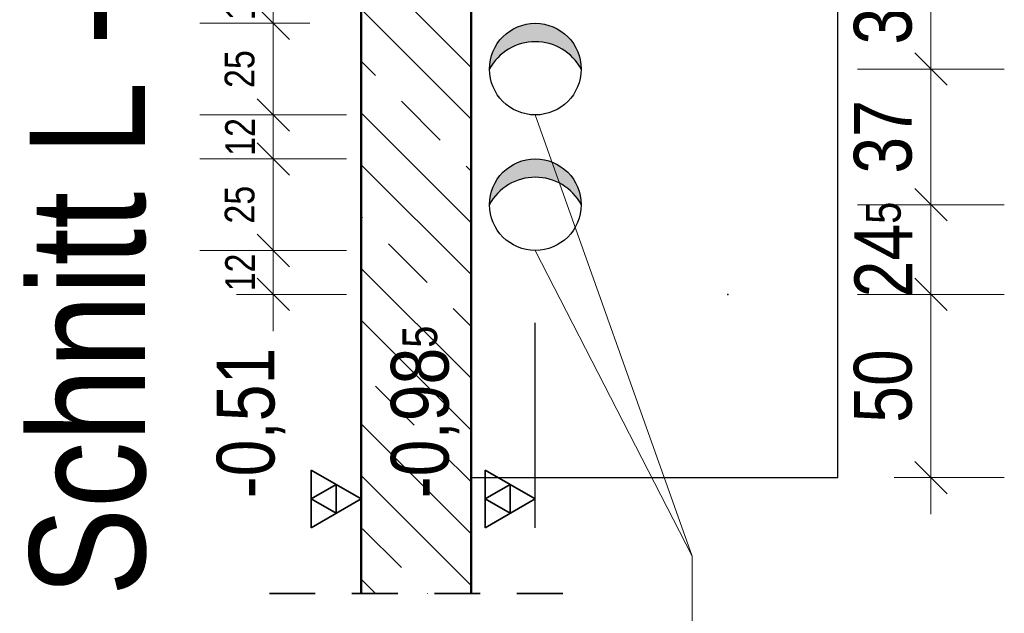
# Model space of a CAD drawing. Header units: millimetres. Extents: x -50 to 85, y 0 to 206.
# Tile 125 of 152: x 68.01 to 70.69, y 20.49 to 22.11. Entities that reach past the tile are written whole.
import ezdxf

# ---------------------------------------------------------------- set-up
doc = ezdxf.new("R2010")
doc.units = ezdxf.units.MM
doc.linetypes.add('HIDDEN', pattern=[0.375, 0.25, -0.125])
doc.layers.add('Achsen', color=7, linetype='Continuous', lineweight=20)
doc.styles.add('Arial Narrow', font='ARIALN.TTF')
doc.dimstyles.new('Arch_Strakon_dimstyle', dxfattribs={"dimtxt": 15.75, "dimasz": 1, "dimexe": 1.25, "dimexo": 0.0625, "dimgap": 1, "dimtad": 0, "dimdec": 5, "dimzin": 12, "dimdsep": 46, "dimtxsty": 'Arial Narrow', "dimblk": 'Arrowhead_Tick', "dimsah": 1, "dimcen": 0, "dimse1": 1, "dimse2": 1, "dimclrd": 6, "dimclrt": 2, "dimazin": 0, "dimtfac": 1, "dimtdec": 4, "dimtmove": 0, "dimatfit": 3, "dimldrblk": 'NONE', "dimfxl": 1, "dimtvp": 1, "dimtolj": 1, "dimtzin": 0, "dimlwd": 13, "dimarcsym": 2})

# ---------------------------------------------------------------- blocks, each defined once
blk = doc.blocks.new('Arrowhead_Tick')
at = {"color": 0, "linetype": 'Continuous', "lineweight": -2}
for p, q in [((0, 20), (0, -10)), ((-1, 0), (0, 0)), ((10, 0), (0, 0))]:
    blk.add_line(p, q, dxfattribs=at)
at = {"color": 2, "linetype": 'Continuous', "lineweight": 35}
blk.add_line((4.42, 4.42), (-4.42, -4.42), dxfattribs=at)
blk = doc.blocks.new('*D564')
at = {"color": 6, "linetype": 'Continuous', "lineweight": 13}
blk.add_line((70.4932, 20.868), (70.4932, 21.348), dxfattribs=at)
at = {"layer": 'Defpoints', "color": 0}
for p in [(69.9395, 21.358), (70.4932, 21.358), (70.2395, 20.858)]:
    blk.add_point(p, dxfattribs=at)
at = {"color": 6, "lineweight": 13, "xscale": 0.01, "yscale": 0.01, "zscale": 0.01}
for p, rotation in [((70.4932, 21.358), 90), ((70.4932, 20.858), 270)]:
    blk.add_blockref('Arrowhead_Tick', p, dxfattribs=dict(at, rotation=rotation))
at = {"color": 2, "lineweight": 35, "insert": (70.3628, 21.108), "char_height": 0.1575, "attachment_point": 5, "rotation": 90, "style": 'Arial Narrow'}
blk.add_mtext('\\A1;50', dxfattribs=at)
blk = doc.blocks.new('_None')
blk = doc.blocks.new('*D565')
at = {"color": 6, "linetype": 'Continuous', "lineweight": 13}
blk.add_line((70.4932, 21.368), (70.4932, 21.593), dxfattribs=at)
at = {"layer": 'Defpoints', "color": 0}
for p in [(69.4145, 21.603), (70.4932, 21.603), (69.9395, 21.358)]:
    blk.add_point(p, dxfattribs=at)
at = {"color": 6, "lineweight": 13, "xscale": 0.01, "yscale": 0.01, "zscale": 0.01}
for p, rotation in [((70.4932, 21.603), 90), ((70.4932, 21.358), 270)]:
    blk.add_blockref('Arrowhead_Tick', p, dxfattribs=dict(at, rotation=rotation))
at = {"color": 2, "lineweight": 35, "insert": (70.3641, 21.4805), "char_height": 0.1575, "attachment_point": 5, "rotation": 90, "style": 'Arial Narrow'}
blk.add_mtext('\\A1;24{\\A1;\\H.6x;\\S5;}', dxfattribs=at)
blk = doc.blocks.new('*D566')
at = {"color": 6, "linetype": 'Continuous', "lineweight": 13}
blk.add_line((70.4932, 21.613), (70.4932, 21.963), dxfattribs=at)
at = {"layer": 'Defpoints', "color": 0}
for p in [(69.4145, 21.973), (70.4932, 21.973), (69.4145, 21.603)]:
    blk.add_point(p, dxfattribs=at)
at = {"color": 6, "lineweight": 13, "xscale": 0.01, "yscale": 0.01, "zscale": 0.01}
for p, rotation in [((70.4932, 21.973), 90), ((70.4932, 21.603), 270)]:
    blk.add_blockref('Arrowhead_Tick', p, dxfattribs=dict(at, rotation=rotation))
at = {"color": 2, "lineweight": 35, "insert": (70.3628, 21.788), "char_height": 0.1575, "attachment_point": 5, "rotation": 90, "style": 'Arial Narrow'}
blk.add_mtext('\\A1;37', dxfattribs=at)
blk = doc.blocks.new('*D567')
at = {"color": 6, "linetype": 'Continuous', "lineweight": 13}
blk.add_line((70.4932, 21.983), (70.4932, 22.358), dxfattribs=at)
at = {"layer": 'Defpoints', "color": 0}
for p in [(69.4145, 22.368), (70.4932, 22.368), (69.4145, 21.973)]:
    blk.add_point(p, dxfattribs=at)
at = {"color": 6, "lineweight": 13, "xscale": 0.01, "yscale": 0.01, "zscale": 0.01}
for p, rotation in [((70.4932, 22.368), 90), ((70.4932, 21.973), 270)]:
    blk.add_blockref('Arrowhead_Tick', p, dxfattribs=dict(at, rotation=rotation))
at = {"color": 2, "lineweight": 35, "insert": (70.3628, 22.1705), "char_height": 0.1575, "attachment_point": 5, "rotation": 90, "style": 'Arial Narrow'}
blk.add_mtext('\\A1;39{\\A1;\\H.6x;\\S5;}', dxfattribs=at)
blk = doc.blocks.new('*D571')
at = {"color": 6, "linetype": 'Continuous', "lineweight": 13}
blk.add_line((69.4245, 23.3604), (69.9295, 23.3604), dxfattribs=at)
at = {"layer": 'Defpoints', "color": 0}
for p in [(69.9395, 23.3604), (69.4145, 21.603), (69.9395, 21.358)]:
    blk.add_point(p, dxfattribs=at)
at = {"color": 6, "lineweight": 13, "xscale": 0.01, "yscale": 0.01, "zscale": 0.01}
blk.add_blockref('Arrowhead_Tick', (69.9395, 23.3604), dxfattribs=at)
at = {"color": 6, "lineweight": 13, "xscale": 0.01, "yscale": 0.01, "zscale": 0.01, "rotation": 180}
blk.add_blockref('Arrowhead_Tick', (69.4145, 23.3604), dxfattribs=at)
at = {"color": 2, "lineweight": 35, "insert": (69.677, 23.4909), "char_height": 0.1575, "attachment_point": 5, "style": 'Arial Narrow'}
blk.add_mtext('\\A1;52{\\A1;\\H.6x;\\S5;}', dxfattribs=at)
blk = doc.blocks.new('*D572')
at = {"color": 6, "linetype": 'Continuous', "lineweight": 13}
blk.add_line((68.7, 21.368), (68.7, 21.468), dxfattribs=at)
at = {"layer": 'Defpoints', "color": 0}
for p in [(68.7, 21.478), (69.4145, 21.478), (68.9395, 21.358)]:
    blk.add_point(p, dxfattribs=at)
at = {"color": 6, "lineweight": 13, "xscale": 0.01, "yscale": 0.01, "zscale": 0.01}
for p, rotation in [((68.7, 21.478), 90), ((68.7, 21.358), 270)]:
    blk.add_blockref('Arrowhead_Tick', p, dxfattribs=dict(at, rotation=rotation))
at = {"color": 5, "lineweight": 35, "insert": (68.6093, 21.418), "char_height": 0.081, "attachment_point": 5, "rotation": 90, "style": 'Arial Narrow'}
blk.add_mtext('\\A1;12', dxfattribs=at)
blk = doc.blocks.new('*D573')
at = {"color": 6, "linetype": 'Continuous', "lineweight": 13}
blk.add_line((68.7, 21.488), (68.7, 21.718), dxfattribs=at)
at = {"layer": 'Defpoints', "color": 0}
for p in [(68.7, 21.728), (69.4145, 21.728), (69.4145, 21.478)]:
    blk.add_point(p, dxfattribs=at)
at = {"color": 6, "lineweight": 13, "xscale": 0.01, "yscale": 0.01, "zscale": 0.01}
for p, rotation in [((68.7, 21.728), 90), ((68.7, 21.478), 270)]:
    blk.add_blockref('Arrowhead_Tick', p, dxfattribs=dict(at, rotation=rotation))
at = {"color": 5, "lineweight": 35, "insert": (68.6086, 21.603), "char_height": 0.081, "attachment_point": 5, "rotation": 90, "style": 'Arial Narrow'}
blk.add_mtext('\\A1;25', dxfattribs=at)
blk = doc.blocks.new('*D574')
at = {"color": 6, "linetype": 'Continuous', "lineweight": 13}
blk.add_line((68.7, 21.738), (68.7, 21.838), dxfattribs=at)
at = {"layer": 'Defpoints', "color": 0}
for p in [(68.7, 21.848), (69.4145, 21.848), (69.4145, 21.728)]:
    blk.add_point(p, dxfattribs=at)
at = {"color": 6, "lineweight": 13, "xscale": 0.01, "yscale": 0.01, "zscale": 0.01}
for p, rotation in [((68.7, 21.848), 90), ((68.7, 21.728), 270)]:
    blk.add_blockref('Arrowhead_Tick', p, dxfattribs=dict(at, rotation=rotation))
at = {"color": 5, "lineweight": 35, "insert": (68.6093, 21.788), "char_height": 0.081, "attachment_point": 5, "rotation": 90, "style": 'Arial Narrow'}
blk.add_mtext('\\A1;12', dxfattribs=at)
blk = doc.blocks.new('*D575')
at = {"color": 6, "linetype": 'Continuous', "lineweight": 13}
blk.add_line((68.7, 21.858), (68.7, 22.088), dxfattribs=at)
at = {"layer": 'Defpoints', "color": 0}
for p in [(68.7, 22.098), (69.4145, 22.098), (69.4145, 21.848)]:
    blk.add_point(p, dxfattribs=at)
at = {"color": 6, "lineweight": 13, "xscale": 0.01, "yscale": 0.01, "zscale": 0.01}
for p, rotation in [((68.7, 22.098), 90), ((68.7, 21.848), 270)]:
    blk.add_blockref('Arrowhead_Tick', p, dxfattribs=dict(at, rotation=rotation))
at = {"color": 5, "lineweight": 35, "insert": (68.6086, 21.973), "char_height": 0.081, "attachment_point": 5, "rotation": 90, "style": 'Arial Narrow'}
blk.add_mtext('\\A1;25', dxfattribs=at)
blk = doc.blocks.new('*D576')
at = {"color": 6, "linetype": 'Continuous', "lineweight": 13}
for p, q in [((68.7, 22.2279), (68.7, 22.2379)), ((68.7, 22.098), (68.7, 22.2179)), ((68.7, 22.088), (68.7, 22.078))]:
    blk.add_line(p, q, dxfattribs=at)
at = {"layer": 'Defpoints', "color": 0}
for p in [(68.7, 22.2179), (69.4145, 22.2179), (69.4145, 22.098)]:
    blk.add_point(p, dxfattribs=at)
at = {"color": 6, "lineweight": 13, "xscale": 0.01, "yscale": 0.01, "zscale": 0.01}
for p, rotation in [((68.7, 22.2179), 270), ((68.7, 22.098), 90)]:
    blk.add_blockref('Arrowhead_Tick', p, dxfattribs=dict(at, rotation=rotation))
at = {"color": 5, "lineweight": 35, "insert": (68.6093, 22.158), "char_height": 0.081, "attachment_point": 5, "rotation": 90, "style": 'Arial Narrow'}
blk.add_mtext('\\A1;12', dxfattribs=at)

msp = doc.modelspace()

# ---------------------------------------------------------------- hatches: boundary and pattern name
at = {"lineweight": 13}
h = msp.add_hatch(dxfattribs=at)
h.set_pattern_fill('wuB', color=6, scale=0.01, angle=135, style=0, pattern_type=2)
h.set_pattern_definition([(135, (0, 0), (-0.212132, -0.212132), []), (135, (-0.0707, -0.0707), (-0.212132, -0.212132), []), (135, (-0.14142, -0.14142), (-0.212132, -0.212132), [0.15, -0.1])])
h.paths.add_polyline_path([(68.9394838, 20.5413407), (69.2394826, 20.5413407), (69.2394826, 23.8910185), (68.9394838, 23.8910185)])
at = {"lineweight": 13, "true_color": 0xcccccc}
for points in [[(69.5382992, 21.9751811), (69.5370782, 21.9773262), (69.53582, 21.9794497), (69.534525, 21.981551), (69.5331937, 21.9836295), (69.5318264, 21.9856844), (69.5304235, 21.9877153), (69.5289855, 21.9897214), (69.5275127, 21.9917022), (69.5260057, 21.993657), (69.5244649, 21.9955853), (69.5228908, 21.9974865), (69.5212838, 21.9993599), (69.5196444, 22.0012052), (69.5179732, 22.0030216), (69.5162705, 22.0048086), (69.5145371, 22.0065657), (69.5127733, 22.0082924), (69.5109797, 22.0099881), (69.5091568, 22.0116523), (69.5073053, 22.0132846), (69.5054256, 22.0148843), (69.5035184, 22.0164511), (69.5015841, 22.0179845), (69.4996235, 22.0194839), (69.4976371, 22.020949), (69.4956254, 22.0223793), (69.4935892, 22.0237743), (69.491529, 22.0251337), (69.4894454, 22.026457), (69.4873391, 22.0277438), (69.4852107, 22.0289938), (69.4830609, 22.0302065), (69.4808903, 22.0313816), (69.4786996, 22.0325188), (69.4764894, 22.0336176), (69.4742604, 22.0346778), (69.4720133, 22.035699), (69.4697487, 22.0366809), (69.4674674, 22.0376233), (69.46517, 22.0385258), (69.4628573, 22.0393882), (69.4605299, 22.0402102), (69.4581886, 22.0409915), (69.455834, 22.041732), (69.4534668, 22.0424313), (69.4510879, 22.0430894), (69.4486978, 22.0437059), (69.4462974, 22.0442807), (69.4438874, 22.0448136), (69.4414684, 22.0453045), (69.4390413, 22.0457533), (69.4366067, 22.0461597), (69.4341654, 22.0465236), (69.4317181, 22.046845), (69.4292656, 22.0471237), (69.4268086, 22.0473597), (69.4243479, 22.0475529), (69.4218842, 22.0477032), (69.4194183, 22.0478106), (69.4169508, 22.0478751), (69.4144826, 22.0478966), (69.4120145, 22.0478751), (69.409547, 22.0478106), (69.4070811, 22.0477032), (69.4046174, 22.0475529), (69.4021567, 22.0473597), (69.3996997, 22.0471237), (69.3972472, 22.046845), (69.3947999, 22.0465236), (69.3923586, 22.0461597), (69.389924, 22.0457533), (69.3874969, 22.0453045), (69.3850779, 22.0448136), (69.3826679, 22.0442807), (69.3802675, 22.0437059), (69.3778774, 22.0430894), (69.3754985, 22.0424313), (69.3731313, 22.041732), (69.3707767, 22.0409915), (69.3684354, 22.0402102), (69.366108, 22.0393882), (69.3637953, 22.0385258), (69.3614979, 22.0376233), (69.3592166, 22.0366809), (69.356952, 22.035699), (69.3547049, 22.0346778), (69.3524759, 22.0336176), (69.3502657, 22.0325188), (69.348075, 22.0313816), (69.3459044, 22.0302065), (69.3437546, 22.0289938), (69.3416262, 22.0277438), (69.3395199, 22.026457), (69.3374363, 22.0251337), (69.3353761, 22.0237743), (69.3333399, 22.0223793), (69.3313282, 22.020949), (69.3293418, 22.0194839), (69.3273812, 22.0179845), (69.3254469, 22.0164511), (69.3235397, 22.0148843), (69.32166, 22.0132846), (69.3198085, 22.0116523), (69.3179856, 22.0099881), (69.316192, 22.0082924), (69.3144282, 22.0065657), (69.3126948, 22.0048086), (69.3109921, 22.0030216), (69.3093209, 22.0012052), (69.3076815, 21.9993599), (69.3060745, 21.9974865), (69.3045004, 21.9955853), (69.3029596, 21.993657), (69.3014526, 21.9917022), (69.2999798, 21.9897214), (69.2985418, 21.9877153), (69.2971389, 21.9856844), (69.2957716, 21.9836295), (69.2944403, 21.981551), (69.2931453, 21.9794497), (69.2918871, 21.9773262), (69.2906661, 21.9751811), (69.2894826, 21.973015), (69.2895017, 21.9751966), (69.2895588, 21.9773774), (69.289654, 21.979557), (69.2897871, 21.9817346), (69.2899583, 21.9839095), (69.2901674, 21.9860811), (69.2904144, 21.9882487), (69.2906991, 21.9904116), (69.2910216, 21.9925693), (69.2913817, 21.994721), (69.2917793, 21.9968661), (69.2922142, 21.999004), (69.2926864, 22.0011339), (69.2931957, 22.0032552), (69.2937419, 22.0053674), (69.2943249, 22.0074697), (69.2949446, 22.0095615), (69.2956006, 22.0116421), (69.2962928, 22.013711), (69.2970211, 22.0157675), (69.2977851, 22.017811), (69.2985847, 22.0198408), (69.2994195, 22.0218564), (69.3002895, 22.0238571), (69.3011942, 22.0258423), (69.3021334, 22.0278114), (69.3031068, 22.0297638), (69.3041142, 22.0316989), (69.3051552, 22.0336162), (69.3062295, 22.035515), (69.3073367, 22.0373948), (69.3084766, 22.0392549), (69.3096488, 22.0410949), (69.310853, 22.0429141), (69.3120886, 22.0447121), (69.3133555, 22.0464882), (69.3146532, 22.0482419), (69.3159813, 22.0499727), (69.3173394, 22.0516801), (69.3187271, 22.0533635), (69.320144, 22.0550224), (69.3215895, 22.0566563), (69.3230634, 22.0582648), (69.3245652, 22.0598473), (69.3260943, 22.0614034), (69.3276504, 22.0629325), (69.3292329, 22.0644342), (69.3308413, 22.0659081), (69.3324753, 22.0673537), (69.3341342, 22.0687706), (69.3358176, 22.0701582), (69.337525, 22.0715163), (69.3392558, 22.0728444), (69.3410095, 22.0741421), (69.3427856, 22.075409), (69.3445835, 22.0766447), (69.3464028, 22.0778488), (69.3482427, 22.079021), (69.3501029, 22.0801609), (69.3519826, 22.0812682), (69.3538814, 22.0823425), (69.3557987, 22.0833835), (69.3577338, 22.0843908), (69.3596863, 22.0853643), (69.3616554, 22.0863035), (69.3636406, 22.0872082), (69.3656413, 22.0880781), (69.3676568, 22.088913), (69.3696867, 22.0897126), (69.3717301, 22.0904766), (69.3737866, 22.0912048), (69.3758555, 22.0918971), (69.3779362, 22.0925531), (69.380028, 22.0931727), (69.3821303, 22.0937557), (69.3842424, 22.094302), (69.3863638, 22.0948113), (69.3884937, 22.0952835), (69.3906315, 22.0957184), (69.3927766, 22.096116), (69.3949283, 22.096476), (69.397086, 22.0967985), (69.399249, 22.0970833), (69.4014166, 22.0973302), (69.4035882, 22.0975393), (69.4057631, 22.0977105), (69.4079407, 22.0978437), (69.4101202, 22.0979389), (69.4123011, 22.097996), (69.4144826, 22.098015), (69.4166402, 22.0979964), (69.4187972, 22.0979405), (69.4209528, 22.0978474), (69.4231065, 22.0977172), (69.4252577, 22.0975497), (69.4274056, 22.0973452), (69.4295497, 22.0971036), (69.4316893, 22.0968251), (69.4338238, 22.0965096), (69.4359525, 22.0961574), (69.4380748, 22.0957684), (69.4401901, 22.0953429), (69.4422978, 22.094881), (69.4443971, 22.0943827), (69.4464875, 22.0938483), (69.4485684, 22.0932779), (69.4506392, 22.0926716), (69.4526991, 22.0920297), (69.4547477, 22.0913523), (69.4567843, 22.0906397), (69.4588083, 22.089892), (69.460819, 22.0891095), (69.462816, 22.0882924), (69.4647986, 22.087441), (69.4667661, 22.0865555), (69.4687181, 22.0856361), (69.4706539, 22.0846832), (69.472573, 22.083697), (69.4744748, 22.0826778), (69.4763587, 22.081626), (69.4782242, 22.0805418), (69.4800707, 22.0794256), (69.4818977, 22.0782776), (69.4837045, 22.0770983), (69.4854907, 22.075888), (69.4872558, 22.074647), (69.4889992, 22.0733758), (69.4907204, 22.0720746), (69.4924189, 22.0707439), (69.4940941, 22.0693842), (69.4957457, 22.0679956), (69.497373, 22.0665788), (69.4989756, 22.0651342), (69.5005531, 22.063662), (69.5021049, 22.0621629), (69.5036306, 22.0606372), (69.5051297, 22.0590854), (69.5066018, 22.057508), (69.5080465, 22.0559053), (69.5094633, 22.054278), (69.5108518, 22.0526265), (69.5122116, 22.0509512), (69.5135423, 22.0492528), (69.5148434, 22.0475316), (69.5161147, 22.0457882), (69.5173556, 22.0440231), (69.518566, 22.0422369), (69.5197453, 22.04043), (69.5208932, 22.0386031), (69.5220094, 22.0367566), (69.5230936, 22.0348911), (69.5241455, 22.0330072), (69.5251647, 22.0311054), (69.5261508, 22.0291863), (69.5271038, 22.0272505), (69.5280231, 22.0252985), (69.5289087, 22.0233309), (69.5297601, 22.0213483), (69.5305772, 22.0193514), (69.5313597, 22.0173406), (69.5321074, 22.0153166), (69.53282, 22.0132801), (69.5334974, 22.0112315), (69.5341393, 22.0091715), (69.5347455, 22.0071008), (69.535316, 22.0050199), (69.5358504, 22.0029295), (69.5363486, 22.0008301), (69.5368106, 21.9987225), (69.5372361, 21.9966072), (69.537625, 21.9944849), (69.5379773, 21.9923562), (69.5382927, 21.9902217), (69.5385713, 21.9880821), (69.5388128, 21.985938), (69.5390174, 21.9837901), (69.5391848, 21.9816389), (69.5393151, 21.9794852), (69.5394082, 21.9773295), (69.539464, 21.9751726), (69.5394826, 21.973015)], [(69.5382992, 21.6051811), (69.5370782, 21.6073262), (69.53582, 21.6094497), (69.534525, 21.611551), (69.5331937, 21.6136295), (69.5318264, 21.6156844), (69.5304235, 21.6177153), (69.5289855, 21.6197214), (69.5275127, 21.6217022), (69.5260057, 21.623657), (69.5244649, 21.6255853), (69.5228908, 21.6274865), (69.5212838, 21.6293599), (69.5196444, 21.6312052), (69.5179732, 21.6330216), (69.5162705, 21.6348086), (69.5145371, 21.6365657), (69.5127733, 21.6382924), (69.5109797, 21.6399881), (69.5091568, 21.6416523), (69.5073053, 21.6432846), (69.5054256, 21.6448843), (69.5035184, 21.6464511), (69.5015841, 21.6479845), (69.4996235, 21.6494839), (69.4976371, 21.650949), (69.4956254, 21.6523793), (69.4935892, 21.6537743), (69.491529, 21.6551337), (69.4894454, 21.656457), (69.4873391, 21.6577438), (69.4852107, 21.6589938), (69.4830609, 21.6602065), (69.4808903, 21.6613816), (69.4786996, 21.6625188), (69.4764894, 21.6636176), (69.4742604, 21.6646778), (69.4720133, 21.665699), (69.4697487, 21.6666809), (69.4674674, 21.6676233), (69.46517, 21.6685258), (69.4628573, 21.6693882), (69.4605299, 21.6702102), (69.4581886, 21.6709915), (69.455834, 21.671732), (69.4534668, 21.6724313), (69.4510879, 21.6730894), (69.4486978, 21.6737059), (69.4462974, 21.6742807), (69.4438874, 21.6748136), (69.4414684, 21.6753045), (69.4390413, 21.6757533), (69.4366067, 21.6761597), (69.4341654, 21.6765236), (69.4317181, 21.676845), (69.4292656, 21.6771237), (69.4268086, 21.6773597), (69.4243479, 21.6775529), (69.4218842, 21.6777032), (69.4194183, 21.6778106), (69.4169508, 21.6778751), (69.4144826, 21.6778966), (69.4120145, 21.6778751), (69.409547, 21.6778106), (69.4070811, 21.6777032), (69.4046174, 21.6775529), (69.4021567, 21.6773597), (69.3996997, 21.6771237), (69.3972472, 21.676845), (69.3947999, 21.6765236), (69.3923586, 21.6761597), (69.389924, 21.6757533), (69.3874969, 21.6753045), (69.3850779, 21.6748136), (69.3826679, 21.6742807), (69.3802675, 21.6737059), (69.3778774, 21.6730894), (69.3754985, 21.6724313), (69.3731313, 21.671732), (69.3707767, 21.6709915), (69.3684354, 21.6702102), (69.366108, 21.6693882), (69.3637953, 21.6685258), (69.3614979, 21.6676233), (69.3592166, 21.6666809), (69.356952, 21.665699), (69.3547049, 21.6646778), (69.3524759, 21.6636176), (69.3502657, 21.6625188), (69.348075, 21.6613816), (69.3459044, 21.6602065), (69.3437546, 21.6589938), (69.3416262, 21.6577438), (69.3395199, 21.656457), (69.3374363, 21.6551337), (69.3353761, 21.6537743), (69.3333399, 21.6523793), (69.3313282, 21.650949), (69.3293418, 21.6494839), (69.3273812, 21.6479845), (69.3254469, 21.6464511), (69.3235397, 21.6448843), (69.32166, 21.6432846), (69.3198085, 21.6416523), (69.3179856, 21.6399881), (69.316192, 21.6382924), (69.3144282, 21.6365657), (69.3126948, 21.6348086), (69.3109921, 21.6330216), (69.3093209, 21.6312052), (69.3076815, 21.6293599), (69.3060745, 21.6274865), (69.3045004, 21.6255853), (69.3029596, 21.623657), (69.3014526, 21.6217022), (69.2999798, 21.6197214), (69.2985418, 21.6177153), (69.2971389, 21.6156844), (69.2957716, 21.6136295), (69.2944403, 21.611551), (69.2931453, 21.6094497), (69.2918871, 21.6073262), (69.2906661, 21.6051811), (69.2894826, 21.603015), (69.2895017, 21.6051966), (69.2895588, 21.6073774), (69.289654, 21.609557), (69.2897871, 21.6117346), (69.2899583, 21.6139095), (69.2901674, 21.6160811), (69.2904144, 21.6182487), (69.2906991, 21.6204116), (69.2910216, 21.6225693), (69.2913817, 21.624721), (69.2917793, 21.6268661), (69.2922142, 21.629004), (69.2926864, 21.6311339), (69.2931957, 21.6332552), (69.2937419, 21.6353674), (69.2943249, 21.6374697), (69.2949446, 21.6395615), (69.2956006, 21.6416421), (69.2962928, 21.643711), (69.2970211, 21.6457675), (69.2977851, 21.647811), (69.2985847, 21.6498408), (69.2994195, 21.6518564), (69.3002895, 21.6538571), (69.3011942, 21.6558423), (69.3021334, 21.6578114), (69.3031068, 21.6597638), (69.3041142, 21.6616989), (69.3051552, 21.6636162), (69.3062295, 21.665515), (69.3073367, 21.6673948), (69.3084766, 21.6692549), (69.3096488, 21.6710949), (69.310853, 21.6729141), (69.3120886, 21.6747121), (69.3133555, 21.6764882), (69.3146532, 21.6782419), (69.3159813, 21.6799727), (69.3173394, 21.6816801), (69.3187271, 21.6833635), (69.320144, 21.6850224), (69.3215895, 21.6866563), (69.3230634, 21.6882648), (69.3245652, 21.6898473), (69.3260943, 21.6914034), (69.3276504, 21.6929325), (69.3292329, 21.6944342), (69.3308413, 21.6959081), (69.3324753, 21.6973537), (69.3341342, 21.6987706), (69.3358176, 21.7001582), (69.337525, 21.7015163), (69.3392558, 21.7028444), (69.3410095, 21.7041421), (69.3427856, 21.705409), (69.3445835, 21.7066447), (69.3464028, 21.7078488), (69.3482427, 21.709021), (69.3501029, 21.7101609), (69.3519826, 21.7112682), (69.3538814, 21.7123425), (69.3557987, 21.7133835), (69.3577338, 21.7143908), (69.3596863, 21.7153643), (69.3616554, 21.7163035), (69.3636406, 21.7172082), (69.3656413, 21.7180781), (69.3676568, 21.718913), (69.3696867, 21.7197126), (69.3717301, 21.7204766), (69.3737866, 21.7212048), (69.3758555, 21.7218971), (69.3779362, 21.7225531), (69.380028, 21.7231727), (69.3821303, 21.7237557), (69.3842424, 21.724302), (69.3863638, 21.7248113), (69.3884937, 21.7252835), (69.3906315, 21.7257184), (69.3927766, 21.726116), (69.3949283, 21.726476), (69.397086, 21.7267985), (69.399249, 21.7270833), (69.4014166, 21.7273302), (69.4035882, 21.7275393), (69.4057631, 21.7277105), (69.4079407, 21.7278437), (69.4101202, 21.7279389), (69.4123011, 21.727996), (69.4144826, 21.728015), (69.4166642, 21.727996), (69.4188451, 21.7279389), (69.4210246, 21.7278437), (69.4232022, 21.7277105), (69.4253771, 21.7275393), (69.4275487, 21.7273302), (69.4297163, 21.7270833), (69.4318793, 21.7267985), (69.434037, 21.726476), (69.4361887, 21.726116), (69.4383338, 21.7257184), (69.4404716, 21.7252835), (69.4426015, 21.7248113), (69.4447229, 21.724302), (69.446835, 21.7237557), (69.4489373, 21.7231727), (69.4510291, 21.7225531), (69.4531098, 21.7218971), (69.4551787, 21.7212048), (69.4572352, 21.7204766), (69.4592786, 21.7197126), (69.4613085, 21.718913), (69.463324, 21.7180781), (69.4653247, 21.7172082), (69.4673099, 21.7163035), (69.469279, 21.7153643), (69.4712315, 21.7143908), (69.4731666, 21.7133835), (69.4750839, 21.7123425), (69.4769826, 21.7112682), (69.4788624, 21.7101609), (69.4807226, 21.709021), (69.4825625, 21.7078488), (69.4843818, 21.7066447), (69.4861797, 21.705409), (69.4879558, 21.7041421), (69.4897095, 21.7028444), (69.4914403, 21.7015163), (69.4931477, 21.7001582), (69.4948311, 21.6987706), (69.49649, 21.6973537), (69.498124, 21.6959081), (69.4997324, 21.6944342), (69.5013149, 21.6929325), (69.502871, 21.6914034), (69.5044001, 21.6898473), (69.5059019, 21.6882648), (69.5073758, 21.6866563), (69.5088213, 21.6850224), (69.5102382, 21.6833635), (69.5116259, 21.6816801), (69.512984, 21.6799727), (69.5143121, 21.6782419), (69.5156098, 21.6764882), (69.5168767, 21.6747121), (69.5181123, 21.6729141), (69.5193165, 21.6710949), (69.5204887, 21.6692549), (69.5216286, 21.6673948), (69.5227358, 21.665515), (69.5238101, 21.6636162), (69.5248511, 21.6616989), (69.5258585, 21.6597638), (69.5268319, 21.6578114), (69.5277711, 21.6558423), (69.5286758, 21.6538571), (69.5295458, 21.6518564), (69.5303806, 21.6498408), (69.5311802, 21.647811), (69.5319442, 21.6457675), (69.5326725, 21.643711), (69.5333647, 21.6416421), (69.5340207, 21.6395615), (69.5346404, 21.6374697), (69.5352234, 21.6353674), (69.5357696, 21.6332552), (69.5362789, 21.6311339), (69.5367511, 21.629004), (69.537186, 21.6268661), (69.5375836, 21.624721), (69.5379437, 21.6225693), (69.5382662, 21.6204116), (69.5385509, 21.6182487), (69.5387979, 21.6160811), (69.539007, 21.6139095), (69.5391782, 21.6117346), (69.5393113, 21.609557), (69.5394065, 21.6073774), (69.5394636, 21.6051966), (69.5394826, 21.603015)]]:
    msp.add_hatch(color=254, dxfattribs=at).paths.add_polyline_path(points)

# ---------------------------------------------------------------- linework, layer by layer
at = {"color": 4, "linetype": 'Continuous', "lineweight": 50}
for p, q in [((68.9394838, 20.5413407), (68.9394838, 23.8910185)), ((69.2394826, 20.5413407), (69.2394826, 23.8910185))]:
    msp.add_line(p, q, dxfattribs=at)
at = {"color": 5, "linetype": 'Continuous', "lineweight": 18}
for q in [(69.4144826, 21.848015), (69.4144826, 21.478015), (69.8425637, 18.2714619)]:
    msp.add_line((69.8425637, 20.6432347), q, dxfattribs=at)
at = {"color": 3, "linetype": 'Continuous', "lineweight": 25}
for p, q in [((69.4144826, 20.72125), (69.4144826, 21.2807687)), ((68.9394838, 20.72125), (68.9394838, 21.20635))]:
    msp.add_line(p, q, dxfattribs=at)
at = {"color": 2, "linetype": 'Continuous', "lineweight": 35}
for p, q in [((68.9394838, 20.8), (68.8030888, 20.87875)), ((68.8030888, 20.87875), (68.8030888, 20.72125)), ((69.4144826, 20.8), (69.2780876, 20.87875)), ((69.2780876, 20.87875), (69.2780876, 20.72125)), ((68.8712863, 20.839375), (68.8030888, 20.8)), ((68.8712863, 20.760625), (68.8712863, 20.839375)), ((69.3462851, 20.839375), (69.2780876, 20.8)), ((69.3462851, 20.760625), (69.3462851, 20.839375)), ((68.8030888, 20.72125), (68.9394838, 20.8)), ((68.8030888, 20.8), (68.8712863, 20.760625)), ((69.2780876, 20.72125), (69.4144826, 20.8)), ((69.2780876, 20.8), (69.3462851, 20.760625))]:
    msp.add_line(p, q, dxfattribs=at)
at = {"color": 2, "linetype": 'HIDDEN', "lineweight": 35, "ltscale": 0.5}
msp.add_line((68.6894838, 20.5413407), (69.4894838, 20.5413407), dxfattribs=at)
at = {"color": 9, "linetype": 'Continuous', "lineweight": 0}
for centre in [(68.9394838, 21.358015), (69.9394826, 21.358015)]:
    msp.add_circle(centre, 0.00111, dxfattribs=at)
at = {"color": 3, "linetype": 'Continuous', "lineweight": 25}
for centre in [(69.4144826, 21.9061243), (69.4144826, 21.5361243)]:
    msp.add_arc(centre, 0.1417722, 28.152364, 151.847636, dxfattribs=at)
at = {"layer": 'Achsen', "color": 3, "linetype": 'Continuous', "lineweight": 25}
for p, q in [((70.2394826, 20.858015), (70.2394826, 23.5580203)), ((69.2394826, 20.858015), (69.9394826, 20.858015)), ((69.9394826, 20.858015), (70.2394826, 20.858015))]:
    msp.add_line(p, q, dxfattribs=at)
for centre in [(69.4144826, 21.973015), (69.4144826, 21.603015)]:
    msp.add_circle(centre, 0.125, dxfattribs=at)

# ---------------------------------------------------------------- texts
at = {"color": 1, "lineweight": 70, "style": 'Arial Narrow'}
msp.add_text('Schnitt L - L   M. 1:50', height=0.315, rotation=90, dxfattribs=at).set_placement((68.3506038, 20.534776))
at = {"color": 2, "lineweight": 35, "char_height": 0.1575, "attachment_point": 1, "rotation": 90, "line_spacing_factor": 0.9, "style": 'Arial Narrow'}
for s, insert in [(' -0,98{\\A1;\\H.6x;\\S5;}', (69.0207326, 20.751175)), (' -0,51', (68.5457338, 20.751175))]:
    msp.add_mtext(s, dxfattribs=dict(at, insert=insert))

# ---------------------------------------------------------------- dimensions: what is measured, and where the dimension line sits
at = {"lineweight": 35}
dim = msp.add_linear_dim(base=(69.9394826, 23.3604478), p1=(69.4144826, 21.603015), p2=(69.9394826, 21.358015), text='52{\\A1;\\H.6x;\\S5;}', dimstyle='Arch_Strakon_dimstyle', override={"dimscale": 0.01, "dimtxt": 15.75, "dimasz": 1, "dimgap": 5, "dimtad": 1, "dimjust": 0, "dimtih": 0, "dimtoh": 0, "dimdec": 5, "dimdsep": 46, "dimtxsty": 'Arial Narrow', "dimclrd": 6, "dimclrt": 2, "dimtix": 1, "dimtofl": 255, "dimtmove": 0, "dimatfit": 2, "dimfxl": 0, "dimfxlon": 0, "dimtvp": 31.746032, "dimlwd": 13}, dxfattribs=at)
dim.commit()
dim.dimension.update_dxf_attribs({"geometry": '*D571', "text_midpoint": (69.6769826, 23.3604478), "dimtype": 160})
for base, p1, p2, text, override, picture, middle in [((70.4931988, 22.368015), (69.4144826, 21.973015), (69.4144826, 22.368015), '39{\\A1;\\H.6x;\\S5;}', {"dimscale": 0.01, "dimtxt": 15.75, "dimasz": 1, "dimgap": 5, "dimtad": 1, "dimjust": 0, "dimtih": 0, "dimtoh": 0, "dimdec": 5, "dimdsep": 46, "dimtxsty": 'Arial Narrow', "dimclrd": 6, "dimclrt": 2, "dimtix": 1, "dimtofl": 255, "dimtmove": 0, "dimatfit": 2, "dimfxl": 0, "dimfxlon": 0, "dimtvp": 31.746032, "dimlwd": 13}, '*D567', (70.4931988, 22.170515)), ((68.7, 22.217894), (69.4144826, 22.098015), (69.4144826, 22.217894), '12', {"dimscale": 0.01, "dimtxt": 8.1, "dimasz": 1, "dimgap": 5, "dimtad": 1, "dimjust": 0, "dimtih": 0, "dimtoh": 0, "dimdec": 5, "dimdsep": 46, "dimtxsty": 'Arial Narrow', "dimclrd": 6, "dimclrt": 5, "dimtix": 1, "dimtofl": 255, "dimtmove": 0, "dimatfit": 2, "dimfxl": 0, "dimfxlon": 0, "dimtvp": 61.728395, "dimlwd": 13}, '*D576', (68.7, 22.1579545)), ((68.7, 22.098015), (69.4144826, 21.848015), (69.4144826, 22.098015), '25', {"dimscale": 0.01, "dimtxt": 8.1, "dimasz": 1, "dimgap": 5, "dimtad": 1, "dimjust": 0, "dimtih": 0, "dimtoh": 0, "dimdec": 5, "dimdsep": 46, "dimtxsty": 'Arial Narrow', "dimclrd": 6, "dimclrt": 5, "dimtix": 1, "dimtofl": 255, "dimtmove": 0, "dimatfit": 2, "dimfxl": 0, "dimfxlon": 0, "dimtvp": 61.728395, "dimlwd": 13}, '*D575', (68.7, 21.973015)), ((70.4931988, 21.973015), (69.4144826, 21.603015), (69.4144826, 21.973015), '37', {"dimscale": 0.01, "dimtxt": 15.75, "dimasz": 1, "dimgap": 5, "dimtad": 1, "dimjust": 0, "dimtih": 0, "dimtoh": 0, "dimdec": 5, "dimdsep": 46, "dimtxsty": 'Arial Narrow', "dimclrd": 6, "dimclrt": 2, "dimtix": 1, "dimtofl": 255, "dimtmove": 0, "dimatfit": 2, "dimfxl": 0, "dimfxlon": 0, "dimtvp": 31.746032, "dimlwd": 13}, '*D566', (70.4931988, 21.788015)), ((68.7, 21.848015), (69.4144826, 21.728015), (69.4144826, 21.848015), '12', {"dimscale": 0.01, "dimtxt": 8.1, "dimasz": 1, "dimgap": 5, "dimtad": 1, "dimjust": 0, "dimtih": 0, "dimtoh": 0, "dimdec": 5, "dimdsep": 46, "dimtxsty": 'Arial Narrow', "dimclrd": 6, "dimclrt": 5, "dimtix": 1, "dimtofl": 255, "dimtmove": 0, "dimatfit": 2, "dimfxl": 0, "dimfxlon": 0, "dimtvp": 61.728395, "dimlwd": 13}, '*D574', (68.7, 21.788015)), ((68.7, 21.728015), (69.4144826, 21.478015), (69.4144826, 21.728015), '25', {"dimscale": 0.01, "dimtxt": 8.1, "dimasz": 1, "dimgap": 5, "dimtad": 1, "dimjust": 0, "dimtih": 0, "dimtoh": 0, "dimdec": 5, "dimdsep": 46, "dimtxsty": 'Arial Narrow', "dimclrd": 6, "dimclrt": 5, "dimtix": 1, "dimtofl": 255, "dimtmove": 0, "dimatfit": 2, "dimfxl": 0, "dimfxlon": 0, "dimtvp": 61.728395, "dimlwd": 13}, '*D573', (68.7, 21.603015)), ((70.4931988, 21.603015), (69.9394826, 21.358015), (69.4144826, 21.603015), '24{\\A1;\\H.6x;\\S5;}', {"dimscale": 0.01, "dimtxt": 15.75, "dimasz": 1, "dimgap": 5, "dimtad": 1, "dimjust": 0, "dimtih": 0, "dimtoh": 0, "dimdec": 5, "dimdsep": 46, "dimtxsty": 'Arial Narrow', "dimclrd": 6, "dimclrt": 2, "dimtix": 1, "dimtofl": 255, "dimtmove": 0, "dimatfit": 2, "dimfxl": 0, "dimfxlon": 0, "dimtvp": 31.746032, "dimlwd": 13}, '*D565', (70.4931988, 21.480515)), ((68.7, 21.478015), (68.9394838, 21.358015), (69.4144826, 21.478015), '12', {"dimscale": 0.01, "dimtxt": 8.1, "dimasz": 1, "dimgap": 5, "dimtad": 1, "dimjust": 0, "dimtih": 0, "dimtoh": 0, "dimdec": 5, "dimdsep": 46, "dimtxsty": 'Arial Narrow', "dimclrd": 6, "dimclrt": 5, "dimtix": 1, "dimtofl": 255, "dimtmove": 0, "dimatfit": 2, "dimfxl": 0, "dimfxlon": 0, "dimtvp": 61.728395, "dimlwd": 13}, '*D572', (68.7, 21.418015)), ((70.4931988, 21.358015), (70.2394826, 20.858015), (69.9394826, 21.358015), '50', {"dimscale": 0.01, "dimtxt": 15.75, "dimasz": 1, "dimgap": 5, "dimtad": 1, "dimjust": 0, "dimtih": 0, "dimtoh": 0, "dimdec": 5, "dimdsep": 46, "dimtxsty": 'Arial Narrow', "dimclrd": 6, "dimclrt": 2, "dimtix": 1, "dimtofl": 255, "dimtmove": 0, "dimatfit": 2, "dimfxl": 0, "dimfxlon": 0, "dimtvp": 31.746032, "dimlwd": 13}, '*D564', (70.4931988, 21.108015))]:
    dim = msp.add_linear_dim(base=base, p1=p1, p2=p2, angle=90, text=text, dimstyle='Arch_Strakon_dimstyle', override=override, dxfattribs=at)
    dim.commit()
    dim.dimension.update_dxf_attribs({"geometry": picture, "text_midpoint": middle, "dimtype": 160})

doc.saveas('drawing.dxf')
